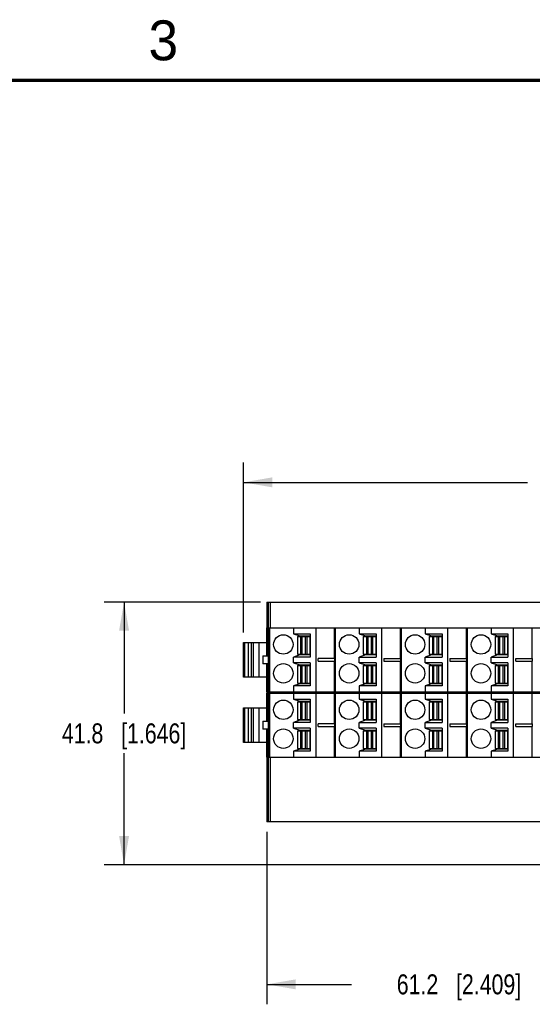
# Model space of a CAD drawing. Header units: inches. Extents: x 0 to 22, y 0 to 17.
# Tile 22 of 27: x 7.4 to 10.6, y 10.7 to 16.9. Entities that reach past the tile are written whole.
import ezdxf

# ---------------------------------------------------------------- set-up
doc = ezdxf.new("R2010")
doc.units = ezdxf.units.IN
doc.header["$LTSCALE"] = 1.21
doc.header["$MEASUREMENT"] = 0
doc.layers.get('0').update_dxf_attribs({"linetype": 'CONTINUOUS'})
doc.layers.add('DIMENSIONS', color=7, linetype='CONTINUOUS')
doc.styles.get("Standard").update_dxf_attribs({"font": 'txt', "width": 0.8})
doc.styles.add('TEXTSTYLE_2', font='txt')
doc.dimstyles.new('DIMSTYLE_1', dxfattribs={"dimtxt": 0.125, "dimasz": 0.18, "dimexe": 0.125, "dimexo": 0.0625, "dimgap": 0.0625, "dimtad": 0, "dimtih": 1, "dimtoh": 1, "dimdsep": 46, "dimtxsty": 'STANDARD', "dimblk": '_FILLED', "dimblk1": '_FILLED', "dimblk2": '_FILLED', "dimcen": 0.09, "dimadec": 0, "dimazin": 0, "dimtp": 0.02, "dimtm": 0.02, "dimtfac": 1, "dimtofl": 0, "dimtmove": 0, "dimatfit": 3, "dimldrblk": '_FILLED', "dimfxl": 1, "dimtolj": 1, "dimarcsym": 0})

# ---------------------------------------------------------------- blocks, each defined once
blk = doc.blocks.new('_FILLED')
at = {"color": 0, "linetype": 'BYBLOCK'}
blk.add_solid([(0, 0), (-1, 0.174), (-1, -0.174)], dxfattribs=at)
blk = doc.blocks.new('*D0')
at = {"layer": 'DIMENSIONS', "color": 2, "linetype": 'CONTINUOUS'}
for p, q in [((8.7841, 13.0387), (8.7841, 14.1052)), ((13.8963, 13.0387), (13.8963, 14.1052)), ((8.7841, 13.9802), (10.5652, 13.9802)), ((13.8963, 13.9802), (12.1152, 13.9802))]:
    blk.add_line(p, q, dxfattribs=at)
at = {"layer": 'DIMENSIONS', "color": 2, "linetype": 'CONTINUOUS', "xscale": 0.18, "yscale": 0.18, "zscale": 0.18}
for p, rotation in [((8.7841, 13.9802), 180), ((13.8963, 13.9802), 359.9999999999)]:
    blk.add_blockref('_FILLED', p, dxfattribs=dict(at, rotation=rotation))
at = {"layer": 'DIMENSIONS', "color": 2, "linetype": 'CONTINUOUS', "insert": (11.3402, 14.0427), "char_height": 0.125, "width": 1.425, "attachment_point": 2, "line_spacing_factor": 0.9}
blk.add_mtext('129.85{\\Ftxt.shx;\\W1.000000;\\H0.125000; }[5.112]', dxfattribs=at)
blk = doc.blocks.new('*D1')
at = {"layer": 'DIMENSIONS', "color": 2, "linetype": 'CONTINUOUS'}
for p, q in [((8.8902, 13.2302), (7.9091, 13.2302)), ((8.0341, 13.2302), (8.0341, 12.5323)), ((8.0341, 11.5845), (8.0341, 12.2823)), ((10.8057, 11.5845), (7.9091, 11.5845))]:
    blk.add_line(p, q, dxfattribs=at)
at = {"layer": 'DIMENSIONS', "color": 2, "linetype": 'CONTINUOUS', "xscale": 0.18, "yscale": 0.18, "zscale": 0.18}
for p, rotation in [((8.0341, 13.2302), 90), ((8.0341, 11.5845), 269.9999999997)]:
    blk.add_blockref('_FILLED', p, dxfattribs=dict(at, rotation=rotation))
at = {"layer": 'DIMENSIONS', "color": 2, "linetype": 'CONTINUOUS', "insert": (8.0341, 12.4698), "char_height": 0.125, "width": 1.225, "attachment_point": 2, "line_spacing_factor": 0.9}
blk.add_mtext('41.8{\\Ftxt.shx;\\W1.000000;\\H0.125000; }[1.646]', dxfattribs=at)
blk = doc.blocks.new('*D9')
at = {"layer": 'DIMENSIONS', "color": 2, "linetype": 'CONTINUOUS'}
for p, q in [((8.9307, 11.7897), (8.9307, 10.7095)), ((11.3399, 11.5692), (11.3399, 10.7095)), ((8.9307, 10.8345), (9.4603, 10.8345)), ((11.3399, 10.8345), (10.8103, 10.8345))]:
    blk.add_line(p, q, dxfattribs=at)
at = {"layer": 'DIMENSIONS', "color": 2, "linetype": 'CONTINUOUS', "xscale": 0.18, "yscale": 0.18, "zscale": 0.18, "rotation": 180}
blk.add_blockref('_FILLED', (8.9307, 10.8345), dxfattribs=at)
at = {"layer": 'DIMENSIONS', "color": 2, "linetype": 'CONTINUOUS', "xscale": 0.18, "yscale": 0.18, "zscale": 0.18}
blk.add_blockref('_FILLED', (11.3399, 10.8345), dxfattribs=at)
at = {"layer": 'DIMENSIONS', "color": 2, "linetype": 'CONTINUOUS', "insert": (10.1353, 10.897), "char_height": 0.125, "width": 1.225, "attachment_point": 2, "line_spacing_factor": 0.9}
blk.add_mtext('61.2{\\Ftxt.shx;\\W1.000000;\\H0.125000; }[2.409]', dxfattribs=at)

msp = doc.modelspace()

# ---------------------------------------------------------------- linework, layer by layer
at = {"color": 7, "linetype": 'CONTINUOUS'}
for p, q in [((8.9307, 13.2302), (8.9307, 13.0687)), ((8.9307, 13.2302), (13.7495, 13.2302)), ((8.9322, 13.0687), (8.9322, 13.2302)), ((8.9398, 13.0687), (8.9398, 13.2302)), ((8.9527, 13.0687), (8.9527, 13.2302)), ((8.9283, 13.0687), (8.9283, 12.8929)), ((8.9283, 13.0687), (11.0719, 13.0687)), ((8.9343, 13.0687), (8.9343, 12.8929)), ((8.9387, 13.0687), (8.9387, 12.6672)), ((8.9484, 12.6672), (8.9484, 13.0687)), ((9.0961, 13.0687), (9.0961, 13.0313)), ((9.0961, 13.0313), (9.1364, 13.0176)), ((9.0961, 13.0313), (9.2024, 13.0313)), ((9.2024, 13.0313), (9.2024, 12.8857)), ((9.2367, 13.0687), (9.2367, 12.6672)), ((9.3531, 13.0687), (9.3531, 12.8758)), ((9.3594, 13.0687), (9.3594, 12.6672)), ((9.5095, 13.0687), (9.5095, 13.0313)), ((9.5095, 13.0313), (9.5498, 13.0176)), ((9.5095, 13.0313), (9.6158, 13.0313)), ((9.6158, 13.0313), (9.6158, 12.8857)), ((9.6501, 13.0687), (9.6501, 12.6672)), ((9.7665, 13.0687), (9.7665, 12.8758)), ((9.7728, 13.0687), (9.7728, 12.6672)), ((9.9229, 13.0687), (9.9229, 13.0313)), ((9.9229, 13.0313), (9.9632, 13.0176)), ((9.9229, 13.0313), (10.0292, 13.0313)), ((10.0292, 13.0313), (10.0292, 12.8857)), ((10.0635, 13.0687), (10.0635, 12.6672)), ((10.1799, 13.0687), (10.1799, 12.8758)), ((10.1861, 13.0687), (10.1861, 12.6672)), ((10.3363, 13.0687), (10.3363, 13.0313)), ((10.3363, 13.0313), (10.3766, 13.0176)), ((10.3363, 13.0313), (10.4426, 13.0313)), ((10.4426, 13.0313), (10.4426, 12.8857)), ((10.4769, 12.6672), (10.4769, 13.0687)), ((10.5932, 13.0687), (10.5932, 12.8758)), ((8.7841, 12.7597), (8.7841, 12.9762)), ((8.7841, 12.9762), (8.9283, 12.9762)), ((8.7868, 12.7597), (8.7868, 12.9762)), ((8.7898, 12.9762), (8.7898, 12.7597)), ((8.8147, 12.7597), (8.8147, 12.9762)), ((8.8321, 12.9762), (8.8321, 12.7597)), ((8.8439, 12.9762), (8.8439, 12.7597)), ((8.8817, 12.7597), (8.8817, 12.9762)), ((9.1217, 13.0136), (9.1217, 12.9034)), ((9.1217, 13.0136), (9.2005, 13.0136)), ((9.1364, 13.0176), (9.2024, 13.0176)), ((9.142, 13.0136), (9.142, 12.9034)), ((9.1496, 13.0136), (9.1496, 12.9034)), ((9.1502, 13.0176), (9.1502, 13.0136)), ((9.1726, 12.9034), (9.1726, 13.0136)), ((9.1802, 13.0136), (9.1802, 12.9034)), ((9.2005, 13.0136), (9.2005, 12.9034)), ((9.5351, 13.0136), (9.5351, 12.9034)), ((9.5351, 13.0136), (9.6139, 13.0136)), ((9.5498, 13.0176), (9.6158, 13.0176)), ((9.5554, 13.0136), (9.5554, 12.9034)), ((9.563, 13.0136), (9.563, 12.9034)), ((9.5636, 13.0176), (9.5636, 13.0136)), ((9.586, 12.9034), (9.586, 13.0136)), ((9.5936, 13.0136), (9.5936, 12.9034)), ((9.6139, 13.0136), (9.6139, 12.9034)), ((9.9485, 13.0136), (9.9485, 12.9034)), ((9.9485, 13.0136), (10.0273, 13.0136)), ((9.9632, 13.0176), (10.0292, 13.0176)), ((9.9688, 13.0136), (9.9688, 12.9034)), ((9.9764, 13.0136), (9.9764, 12.9034)), ((9.977, 13.0176), (9.977, 13.0136)), ((9.9994, 12.9034), (9.9994, 13.0136)), ((10.007, 13.0136), (10.007, 12.9034)), ((10.0273, 13.0136), (10.0273, 12.9034)), ((10.3619, 13.0136), (10.3619, 12.9034)), ((10.3619, 13.0136), (10.4406, 13.0136)), ((10.3766, 13.0176), (10.4426, 13.0176)), ((10.3822, 13.0136), (10.3822, 12.9034)), ((10.3897, 13.0136), (10.3897, 12.9034)), ((10.3904, 13.0176), (10.3904, 13.0136)), ((10.4128, 12.9034), (10.4128, 13.0136)), ((10.4203, 13.0136), (10.4203, 12.9034)), ((10.4406, 13.0136), (10.4406, 12.9034)), ((9.1364, 12.8994), (9.0961, 12.8857)), ((9.1217, 12.9034), (9.2005, 12.9034)), ((9.2024, 12.8994), (9.1364, 12.8994)), ((9.1502, 12.9034), (9.1502, 12.8994)), ((9.5498, 12.8994), (9.5095, 12.8857)), ((9.5351, 12.9034), (9.6139, 12.9034)), ((9.6158, 12.8994), (9.5498, 12.8994)), ((9.5636, 12.9034), (9.5636, 12.8994)), ((9.9632, 12.8994), (9.9229, 12.8857)), ((9.9485, 12.9034), (10.0273, 12.9034)), ((10.0292, 12.8994), (9.9632, 12.8994)), ((9.977, 12.9034), (9.977, 12.8994)), ((10.3766, 12.8994), (10.3363, 12.8857)), ((10.3619, 12.9034), (10.4406, 12.9034)), ((10.4426, 12.8994), (10.3766, 12.8994)), ((10.3904, 12.9034), (10.3904, 12.8994)), ((8.9039, 12.8929), (8.9039, 12.8429)), ((8.9039, 12.8929), (8.9343, 12.8929)), ((8.9343, 12.8429), (8.9039, 12.8429)), ((8.9283, 12.8429), (8.9283, 12.6672)), ((8.9343, 12.8429), (8.9343, 12.6672)), ((9.0961, 12.8502), (9.0961, 12.8857)), ((9.2024, 12.8857), (9.0961, 12.8857)), ((9.0961, 12.8502), (9.1364, 12.8365)), ((9.2024, 12.8502), (9.0961, 12.8502)), ((9.1364, 12.8365), (9.2024, 12.8365)), ((9.1502, 12.8365), (9.1502, 12.8325)), ((9.2024, 12.8502), (9.2024, 12.7046)), ((9.2515, 12.8601), (9.2515, 12.8758)), ((9.3548, 12.8758), (9.2515, 12.8758)), ((9.2515, 12.8601), (9.3548, 12.8601)), ((9.3531, 12.8601), (9.3531, 12.6672)), ((9.3548, 12.8758), (9.3548, 12.8601)), ((9.5095, 12.8502), (9.5095, 12.8857)), ((9.5095, 12.8857), (9.6158, 12.8857)), ((9.5095, 12.8502), (9.5498, 12.8365)), ((9.6158, 12.8502), (9.5095, 12.8502)), ((9.5498, 12.8365), (9.6158, 12.8365)), ((9.5636, 12.8365), (9.5636, 12.8325)), ((9.6158, 12.8502), (9.6158, 12.7046)), ((9.6649, 12.8758), (9.6649, 12.8601)), ((9.6649, 12.8758), (9.7682, 12.8758)), ((9.6649, 12.8601), (9.7682, 12.8601)), ((9.7665, 12.8601), (9.7665, 12.6672)), ((9.7682, 12.8758), (9.7682, 12.8601)), ((9.9229, 12.8502), (9.9229, 12.8857)), ((9.9229, 12.8857), (10.0292, 12.8857)), ((9.9229, 12.8502), (9.9632, 12.8365)), ((10.0292, 12.8502), (9.9229, 12.8502)), ((9.9632, 12.8365), (10.0292, 12.8365)), ((9.977, 12.8365), (9.977, 12.8325)), ((10.0292, 12.8502), (10.0292, 12.7046)), ((10.0783, 12.8758), (10.0783, 12.8601)), ((10.0783, 12.8758), (10.1816, 12.8758)), ((10.0783, 12.8601), (10.1816, 12.8601)), ((10.1799, 12.8601), (10.1799, 12.6672)), ((10.1816, 12.8758), (10.1816, 12.8601)), ((10.3363, 12.8502), (10.3363, 12.8857)), ((10.3363, 12.8857), (10.4426, 12.8857)), ((10.3363, 12.8502), (10.3766, 12.8365)), ((10.4426, 12.8502), (10.3363, 12.8502)), ((10.3766, 12.8365), (10.4426, 12.8365)), ((10.3904, 12.8365), (10.3904, 12.8325)), ((10.4426, 12.8502), (10.4426, 12.7046)), ((10.4917, 12.8601), (10.4917, 12.8758)), ((10.4917, 12.8758), (10.5949, 12.8758)), ((10.4917, 12.8601), (10.5949, 12.8601)), ((10.5932, 12.8601), (10.5932, 12.6672)), ((10.5949, 12.8758), (10.5949, 12.8601)), ((9.1217, 12.8325), (9.1217, 12.7223)), ((9.1217, 12.8325), (9.2005, 12.8325)), ((9.142, 12.8325), (9.142, 12.7223)), ((9.1496, 12.8325), (9.1496, 12.7223)), ((9.1726, 12.7223), (9.1726, 12.8325)), ((9.1802, 12.8325), (9.1802, 12.7223)), ((9.2005, 12.8325), (9.2005, 12.7223)), ((9.5351, 12.8325), (9.5351, 12.7223)), ((9.5351, 12.8325), (9.6139, 12.8325)), ((9.5554, 12.8325), (9.5554, 12.7223)), ((9.563, 12.8325), (9.563, 12.7223)), ((9.586, 12.7223), (9.586, 12.8325)), ((9.5936, 12.8325), (9.5936, 12.7223)), ((9.6139, 12.8325), (9.6139, 12.7223)), ((9.9485, 12.8325), (9.9485, 12.7223)), ((9.9485, 12.8325), (10.0273, 12.8325)), ((9.9688, 12.8325), (9.9688, 12.7223)), ((9.9764, 12.8325), (9.9764, 12.7223)), ((9.9994, 12.7223), (9.9994, 12.8325)), ((10.007, 12.8325), (10.007, 12.7223)), ((10.0273, 12.8325), (10.0273, 12.7223)), ((10.3619, 12.8325), (10.3619, 12.7223)), ((10.3619, 12.8325), (10.4406, 12.8325)), ((10.3822, 12.8325), (10.3822, 12.7223)), ((10.3897, 12.8325), (10.3897, 12.7223)), ((10.4128, 12.7223), (10.4128, 12.8325)), ((10.4203, 12.8325), (10.4203, 12.7223)), ((10.4406, 12.8325), (10.4406, 12.7223)), ((8.9283, 12.7597), (8.7841, 12.7597)), ((9.1364, 12.7183), (9.0961, 12.7046)), ((9.1217, 12.7223), (9.2005, 12.7223)), ((9.2024, 12.7183), (9.1364, 12.7183)), ((9.1502, 12.7223), (9.1502, 12.7183)), ((9.5498, 12.7183), (9.5095, 12.7046)), ((9.5351, 12.7223), (9.6139, 12.7223)), ((9.6158, 12.7183), (9.5498, 12.7183)), ((9.5636, 12.7223), (9.5636, 12.7183)), ((9.9632, 12.7183), (9.9229, 12.7046)), ((9.9485, 12.7223), (10.0273, 12.7223)), ((10.0292, 12.7183), (9.9632, 12.7183)), ((9.977, 12.7223), (9.977, 12.7183)), ((10.3766, 12.7183), (10.3363, 12.7046)), ((10.3619, 12.7223), (10.4406, 12.7223)), ((10.4426, 12.7183), (10.3766, 12.7183)), ((10.3904, 12.7223), (10.3904, 12.7183)), ((8.9283, 12.6672), (11.0719, 12.6672)), ((8.9283, 12.6593), (8.9283, 12.4835)), ((8.9283, 12.6593), (11.0719, 12.6593)), ((8.9307, 12.6672), (8.9307, 12.6593)), ((8.9322, 12.6593), (8.9322, 12.6672)), ((8.9343, 12.6593), (8.9343, 12.4835)), ((8.9387, 12.6593), (8.9387, 12.2577)), ((8.9398, 12.6593), (8.9398, 12.6672)), ((8.9484, 12.2577), (8.9484, 12.6593)), ((8.9527, 12.6593), (8.9527, 12.6672)), ((9.0961, 12.7046), (9.0961, 12.6672)), ((9.2024, 12.7046), (9.0961, 12.7046)), ((9.0961, 12.6593), (9.0961, 12.6219)), ((9.2367, 12.6593), (9.2367, 12.2577)), ((9.3531, 12.6593), (9.3531, 12.4664)), ((9.3594, 12.6593), (9.3594, 12.2577)), ((9.5095, 12.7046), (9.5095, 12.6672)), ((9.6158, 12.7046), (9.5095, 12.7046)), ((9.5095, 12.6593), (9.5095, 12.6219)), ((9.6501, 12.6593), (9.6501, 12.2577)), ((9.7665, 12.6593), (9.7665, 12.4664)), ((9.7728, 12.6593), (9.7728, 12.2577)), ((9.9229, 12.7046), (9.9229, 12.6672)), ((10.0292, 12.7046), (9.9229, 12.7046)), ((9.9229, 12.6593), (9.9229, 12.6219)), ((10.0635, 12.6593), (10.0635, 12.2577)), ((10.1799, 12.6593), (10.1799, 12.4664)), ((10.1861, 12.6593), (10.1861, 12.2577)), ((10.3363, 12.7046), (10.3363, 12.6672)), ((10.4426, 12.7046), (10.3363, 12.7046)), ((10.3363, 12.6593), (10.3363, 12.6219)), ((10.4769, 12.2577), (10.4769, 12.6593)), ((10.5932, 12.6593), (10.5932, 12.4664)), ((9.0961, 12.6219), (9.1364, 12.6081)), ((9.0961, 12.6219), (9.2024, 12.6219)), ((9.1217, 12.6042), (9.1217, 12.4939)), ((9.1217, 12.6042), (9.2005, 12.6042)), ((9.1364, 12.6081), (9.2024, 12.6081)), ((9.142, 12.6042), (9.142, 12.4939)), ((9.1496, 12.6042), (9.1496, 12.4939)), ((9.1502, 12.6081), (9.1502, 12.6042)), ((9.1726, 12.4939), (9.1726, 12.6042)), ((9.1802, 12.6042), (9.1802, 12.4939)), ((9.2005, 12.6042), (9.2005, 12.4939)), ((9.2024, 12.6219), (9.2024, 12.4762)), ((9.5095, 12.6219), (9.5498, 12.6081)), ((9.5095, 12.6219), (9.6158, 12.6219)), ((9.5351, 12.6042), (9.5351, 12.4939)), ((9.5351, 12.6042), (9.6139, 12.6042)), ((9.5498, 12.6081), (9.6158, 12.6081)), ((9.5554, 12.6042), (9.5554, 12.4939)), ((9.563, 12.6042), (9.563, 12.4939)), ((9.5636, 12.6081), (9.5636, 12.6042)), ((9.586, 12.4939), (9.586, 12.6042)), ((9.5936, 12.6042), (9.5936, 12.4939)), ((9.6139, 12.6042), (9.6139, 12.4939)), ((9.6158, 12.6219), (9.6158, 12.4762)), ((9.9229, 12.6219), (9.9632, 12.6081)), ((9.9229, 12.6219), (10.0292, 12.6219)), ((9.9485, 12.6042), (9.9485, 12.4939)), ((9.9485, 12.6042), (10.0273, 12.6042)), ((9.9632, 12.6081), (10.0292, 12.6081)), ((9.9688, 12.6042), (9.9688, 12.4939)), ((9.9764, 12.6042), (9.9764, 12.4939)), ((9.977, 12.6081), (9.977, 12.6042)), ((9.9994, 12.4939), (9.9994, 12.6042)), ((10.007, 12.6042), (10.007, 12.4939)), ((10.0273, 12.6042), (10.0273, 12.4939)), ((10.0292, 12.6219), (10.0292, 12.4762)), ((10.3363, 12.6219), (10.3766, 12.6081)), ((10.3363, 12.6219), (10.4426, 12.6219)), ((10.3619, 12.6042), (10.3619, 12.4939)), ((10.3619, 12.6042), (10.4406, 12.6042)), ((10.3766, 12.6081), (10.4426, 12.6081)), ((10.3822, 12.6042), (10.3822, 12.4939)), ((10.3897, 12.6042), (10.3897, 12.4939)), ((10.3904, 12.6081), (10.3904, 12.6042)), ((10.4128, 12.4939), (10.4128, 12.6042)), ((10.4203, 12.6042), (10.4203, 12.4939)), ((10.4406, 12.6042), (10.4406, 12.4939)), ((10.4426, 12.6219), (10.4426, 12.4762)), ((8.7841, 12.3502), (8.7841, 12.5668)), ((8.7841, 12.5668), (8.9283, 12.5668)), ((8.7868, 12.3502), (8.7868, 12.5668)), ((8.7898, 12.5668), (8.7898, 12.3502)), ((8.8147, 12.3502), (8.8147, 12.5668)), ((8.8321, 12.5668), (8.8321, 12.3502)), ((8.8439, 12.5668), (8.8439, 12.3502)), ((8.8817, 12.3502), (8.8817, 12.5668)), ((8.9039, 12.4835), (8.9039, 12.4335)), ((8.9039, 12.4835), (8.9343, 12.4835)), ((9.1364, 12.49), (9.0961, 12.4762)), ((9.0961, 12.4408), (9.0961, 12.4762)), ((9.2024, 12.4762), (9.0961, 12.4762)), ((9.1217, 12.4939), (9.2005, 12.4939)), ((9.2024, 12.49), (9.1364, 12.49)), ((9.1502, 12.4939), (9.1502, 12.49)), ((9.2515, 12.4506), (9.2515, 12.4664)), ((9.3548, 12.4664), (9.2515, 12.4664)), ((9.3548, 12.4664), (9.3548, 12.4506)), ((9.5498, 12.49), (9.5095, 12.4762)), ((9.5095, 12.4408), (9.5095, 12.4762)), ((9.5095, 12.4762), (9.6158, 12.4762)), ((9.5351, 12.4939), (9.6139, 12.4939)), ((9.6158, 12.49), (9.5498, 12.49)), ((9.5636, 12.4939), (9.5636, 12.49)), ((9.6649, 12.4664), (9.6649, 12.4506)), ((9.6649, 12.4664), (9.7682, 12.4664)), ((9.7682, 12.4664), (9.7682, 12.4506)), ((9.9632, 12.49), (9.9229, 12.4762)), ((9.9229, 12.4408), (9.9229, 12.4762)), ((9.9229, 12.4762), (10.0292, 12.4762)), ((9.9485, 12.4939), (10.0273, 12.4939)), ((10.0292, 12.49), (9.9632, 12.49)), ((9.977, 12.4939), (9.977, 12.49)), ((10.0783, 12.4664), (10.0783, 12.4506)), ((10.0783, 12.4664), (10.1816, 12.4664)), ((10.1816, 12.4664), (10.1816, 12.4506)), ((10.3766, 12.49), (10.3363, 12.4762)), ((10.3363, 12.4408), (10.3363, 12.4762)), ((10.3363, 12.4762), (10.4426, 12.4762)), ((10.3619, 12.4939), (10.4406, 12.4939)), ((10.4426, 12.49), (10.3766, 12.49)), ((10.3904, 12.4939), (10.3904, 12.49)), ((10.4917, 12.4506), (10.4917, 12.4664)), ((10.4917, 12.4664), (10.5949, 12.4664)), ((10.5949, 12.4664), (10.5949, 12.4506)), ((8.9343, 12.4335), (8.9039, 12.4335)), ((8.9283, 12.4335), (8.9283, 12.2577)), ((8.9343, 12.4335), (8.9343, 12.2577)), ((9.0961, 12.4408), (9.1364, 12.427)), ((9.2024, 12.4408), (9.0961, 12.4408)), ((9.1217, 12.4231), (9.1217, 12.3128)), ((9.1217, 12.4231), (9.2005, 12.4231)), ((9.1364, 12.427), (9.2024, 12.427)), ((9.142, 12.4231), (9.142, 12.3128)), ((9.1496, 12.4231), (9.1496, 12.3128)), ((9.1502, 12.427), (9.1502, 12.4231)), ((9.1726, 12.3128), (9.1726, 12.4231)), ((9.1802, 12.4231), (9.1802, 12.3128)), ((9.2005, 12.4231), (9.2005, 12.3128)), ((9.2024, 12.4408), (9.2024, 12.2951)), ((9.2515, 12.4506), (9.3548, 12.4506)), ((9.3531, 12.4506), (9.3531, 12.2577)), ((9.5095, 12.4408), (9.5498, 12.427)), ((9.6158, 12.4408), (9.5095, 12.4408)), ((9.5351, 12.4231), (9.5351, 12.3128)), ((9.5351, 12.4231), (9.6139, 12.4231)), ((9.5498, 12.427), (9.6158, 12.427)), ((9.5554, 12.4231), (9.5554, 12.3128)), ((9.563, 12.4231), (9.563, 12.3128)), ((9.5636, 12.427), (9.5636, 12.4231)), ((9.586, 12.3128), (9.586, 12.4231)), ((9.5936, 12.4231), (9.5936, 12.3128)), ((9.6139, 12.4231), (9.6139, 12.3128)), ((9.6158, 12.4408), (9.6158, 12.2951)), ((9.6649, 12.4506), (9.7682, 12.4506)), ((9.7665, 12.4506), (9.7665, 12.2577)), ((9.9229, 12.4408), (9.9632, 12.427)), ((10.0292, 12.4408), (9.9229, 12.4408)), ((9.9485, 12.4231), (9.9485, 12.3128)), ((9.9485, 12.4231), (10.0273, 12.4231)), ((9.9632, 12.427), (10.0292, 12.427)), ((9.9688, 12.4231), (9.9688, 12.3128)), ((9.9764, 12.4231), (9.9764, 12.3128)), ((9.977, 12.427), (9.977, 12.4231)), ((9.9994, 12.3128), (9.9994, 12.4231)), ((10.007, 12.4231), (10.007, 12.3128)), ((10.0273, 12.4231), (10.0273, 12.3128)), ((10.0292, 12.4408), (10.0292, 12.2951)), ((10.0783, 12.4506), (10.1816, 12.4506)), ((10.1799, 12.4506), (10.1799, 12.2577)), ((10.3363, 12.4408), (10.3766, 12.427)), ((10.4426, 12.4408), (10.3363, 12.4408)), ((10.3619, 12.4231), (10.3619, 12.3128)), ((10.3619, 12.4231), (10.4406, 12.4231)), ((10.3766, 12.427), (10.4426, 12.427)), ((10.3822, 12.4231), (10.3822, 12.3128)), ((10.3897, 12.4231), (10.3897, 12.3128)), ((10.3904, 12.427), (10.3904, 12.4231)), ((10.4128, 12.3128), (10.4128, 12.4231)), ((10.4203, 12.4231), (10.4203, 12.3128)), ((10.4406, 12.4231), (10.4406, 12.3128)), ((10.4426, 12.4408), (10.4426, 12.2951)), ((10.4917, 12.4506), (10.5949, 12.4506)), ((10.5932, 12.4506), (10.5932, 12.2577)), ((8.9283, 12.3502), (8.7841, 12.3502)), ((9.1364, 12.3089), (9.0961, 12.2951)), ((9.0961, 12.2951), (9.0961, 12.2577)), ((9.2024, 12.2951), (9.0961, 12.2951)), ((9.1217, 12.3128), (9.2005, 12.3128)), ((9.2024, 12.3089), (9.1364, 12.3089)), ((9.1502, 12.3128), (9.1502, 12.3089)), ((9.5498, 12.3089), (9.5095, 12.2951)), ((9.5095, 12.2951), (9.5095, 12.2577)), ((9.6158, 12.2951), (9.5095, 12.2951)), ((9.5351, 12.3128), (9.6139, 12.3128)), ((9.6158, 12.3089), (9.5498, 12.3089)), ((9.5636, 12.3128), (9.5636, 12.3089)), ((9.9632, 12.3089), (9.9229, 12.2951)), ((9.9229, 12.2951), (9.9229, 12.2577)), ((10.0292, 12.2951), (9.9229, 12.2951)), ((9.9485, 12.3128), (10.0273, 12.3128)), ((10.0292, 12.3089), (9.9632, 12.3089)), ((9.977, 12.3128), (9.977, 12.3089)), ((10.3766, 12.3089), (10.3363, 12.2951)), ((10.3363, 12.2951), (10.3363, 12.2577)), ((10.4426, 12.2951), (10.3363, 12.2951)), ((10.3619, 12.3128), (10.4406, 12.3128)), ((10.4426, 12.3089), (10.3766, 12.3089)), ((10.3904, 12.3128), (10.3904, 12.3089)), ((8.9283, 12.2577), (11.0719, 12.2577)), ((8.9307, 12.2577), (8.9307, 11.8522)), ((8.9322, 11.8522), (8.9322, 12.2577)), ((8.9398, 11.8522), (8.9398, 12.2577)), ((8.9527, 11.8522), (8.9527, 12.2577)), ((13.7495, 11.8522), (8.9307, 11.8522))]:
    msp.add_line(p, q, dxfattribs=at)
at = {"color": 7, "linetype": 'CONTINUOUS', "const_width": 0.02}
msp.add_lwpolyline([(21.5, 16.5), (0.5, 16.5)], dxfattribs=at)
at = {"color": 7, "linetype": 'CONTINUOUS'}
for centre in [(9.0332, 12.9644), (9.4465, 12.9644), (9.8599, 12.9644), (10.2733, 12.9644), (9.0332, 12.7833), (9.4465, 12.7833), (9.8599, 12.7833), (10.2733, 12.7833), (9.0332, 12.555), (9.4465, 12.555), (9.8599, 12.555), (10.2733, 12.555), (9.0332, 12.3739), (9.4465, 12.3739), (9.8599, 12.3739), (10.2733, 12.3739)]:
    msp.add_circle(centre, 0.061, dxfattribs=at)

# ---------------------------------------------------------------- texts
at = {"color": 2, "linetype": 'CONTINUOUS', "insert": (8.1875, 16.875), "char_height": 0.25, "width": 0.25, "attachment_point": 1, "line_spacing_factor": 0.9, "style": 'TEXTSTYLE_2'}
msp.add_mtext('3', dxfattribs=at)

# ---------------------------------------------------------------- dimensions: what is measured, and where the dimension line sits
at = {"layer": 'DIMENSIONS', "color": 2, "linetype": 'CONTINUOUS'}
for base, p1, p2, picture, middle in [((13.8963, 13.9802), (8.7841, 12.9762), (13.8963, 12.9762), '*D0', (11.3402, 13.9802)), ((11.3399, 10.8345), (8.9307, 11.8522), (11.3399, 11.6317), '*D9', (10.1353, 10.8345))]:
    dim = msp.add_linear_dim(base=base, p1=p1, p2=p2, dimstyle='DIMSTYLE_1', dxfattribs=at)
    dim.commit()
    dim.dimension.update_dxf_attribs({"geometry": picture, "text_midpoint": middle, "dimtype": 160})
dim = msp.add_linear_dim(base=(8.0341, 11.5845), p1=(8.9527, 13.2302), p2=(10.8682, 11.5845), angle=270, dimstyle='DIMSTYLE_1', dxfattribs=at)
dim.commit()
dim.dimension.update_dxf_attribs({"geometry": '*D1', "text_midpoint": (8.0341, 12.4073), "dimtype": 160})

doc.saveas('drawing.dxf')
